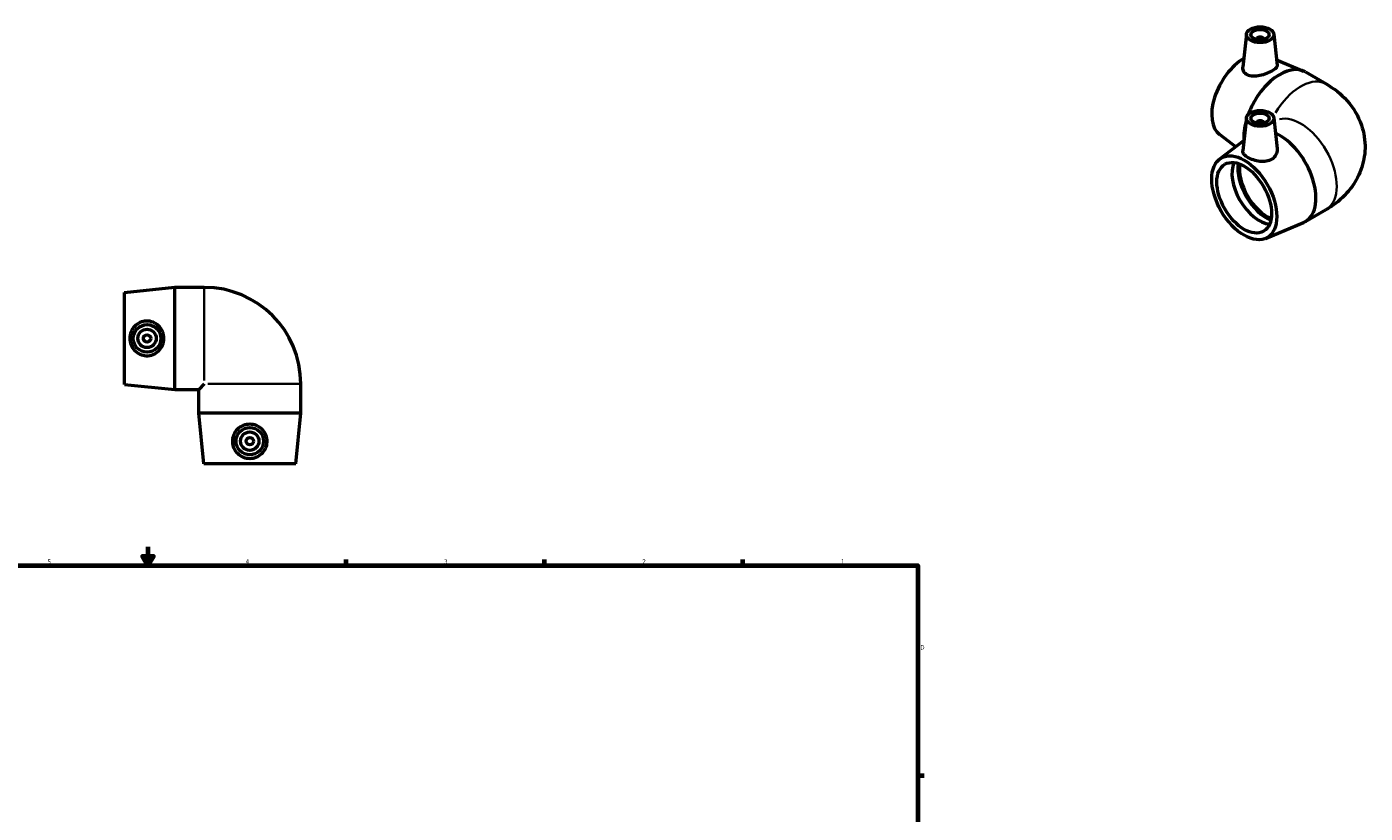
# Model space of a CAD drawing. Header units: inches. Extents: x -0.7 to 43.1, y -18.3 to 32.5.
# Tile 4 of 4: x 14.4 to 43.1, y 15.7 to 32.5. Entities that reach past the tile are written whole.
import ezdxf

# ---------------------------------------------------------------- set-up
doc = ezdxf.new("R2010")
doc.units = ezdxf.units.IN
doc.header["$MEASUREMENT"] = 0
for name, color, linetype, lineweight in [('Border (ANSI)', 7, 'Continuous', 70), ('Visible (ANSI)', 7, 'Continuous', 50), ('Visible Narrow (ANSI)', 7, 'Continuous', 35)]:
    doc.layers.add(name, color=color, linetype=linetype, lineweight=lineweight)
doc.styles.add('Note Text (ANSI)', font='tahoma.ttf')

# ---------------------------------------------------------------- blocks, each defined once
blk = doc.blocks.new('Borders Default Border')
at = {"layer": 'Border (ANSI)'}
for p, q in [((21.25, 21), (21.25, 21.134)), ((25.5, 21), (25.5, 21.134)), ((29.75, 21), (29.75, 21.134)), ((33.5, 16.5), (33.634, 16.5))]:
    blk.add_line(p, q, dxfattribs=at)
at = {"layer": 'Border (ANSI)', "flags": 128}
for points in [[(17, 21.4), (17, 21), (16.885, 21.2), (17.115, 21.2), (17, 21)], [(0.5, 1), (0.5, 21), (33.5, 21), (33.5, 1), (0.5, 1)]]:
    blk.add_lwpolyline(points, dxfattribs=at)
at = {"layer": 'Border (ANSI)', "color": 5, "true_color": 0x0000ff, "char_height": 0.0945, "attachment_point": 7, "style": 'Note Text (ANSI)'}
for s, insert in [('5', (14.847, 21.038)), ('4', (19.092, 21.04)), ('3', (23.346, 21.038)), ('2', (27.596, 21.04)), ('1', (31.854, 21.04)), ('D', (33.553, 19.203))]:
    blk.add_mtext(s, dxfattribs=dict(at, insert=insert))

msp = doc.modelspace()

# ---------------------------------------------------------------- linework, layer by layer
at = {"layer": 'Visible (ANSI)'}
for p, q in [((40.541, 32.389), (40.465, 31.685)), ((40.757, 32.282), (40.757, 32.274)), ((40.914, 32.282), (40.914, 32.274)), ((41.13, 32.389), (41.202, 31.723)), ((41.189, 31.842), (41.763, 31.6)), ((41.804, 31.58), (42.25, 31.323)), ((40.541, 30.595), (40.465, 29.887)), ((40.757, 30.488), (40.757, 30.481)), ((40.914, 30.488), (40.914, 30.481)), ((41.13, 30.595), (41.201, 29.939)), ((41.138, 30.519), (41.157, 30.529)), ((39.968, 30.239), (40.315, 29.977)), ((39.968, 29.716), (40.488, 30.108)), ((41.804, 28.375), (42.25, 28.632)), ((40.949, 28.012), (41.763, 28.355)), ((16.497, 26.855), (17.577, 26.965)), ((17.577, 24.775), (17.577, 26.965)), ((17.577, 26.965), (18.207, 26.965)), ((16.497, 24.884), (16.497, 26.855)), ((16.497, 24.884), (17.577, 24.775)), ((17.577, 24.775), (18.087, 24.775)), ((18.207, 24.895), (18.087, 24.775)), ((18.087, 24.265), (18.087, 24.775)), ((20.277, 24.265), (20.277, 24.895)), ((20.277, 24.265), (18.087, 24.265)), ((18.196, 23.185), (18.087, 24.265)), ((20.167, 23.185), (20.277, 24.265)), ((20.167, 23.185), (18.196, 23.185))]:
    msp.add_line(p, q, dxfattribs=at)
for centre, radius in [((16.98, 25.87), 0.295), ((16.98, 25.87), 0.197), ((16.98, 25.87), 0.0787), ((19.182, 23.668), 0.295), ((19.182, 23.668), 0.197), ((19.182, 23.668), 0.0787)]:
    msp.add_circle(centre, radius, dxfattribs=at)
msp.add_arc((18.207, 24.895), 2.069, 0, 90, dxfattribs=at)
for centre, major_axis, ratio in [((40.835, 32.378), (-0.295, 0), 0.575862), ((40.835, 32.378), (0.197, 0), 0.575862), ((40.835, 30.585), (0.295, 0), 0.575862), ((40.835, 30.585), (-0.197, 0), 0.575862), ((40.494, 28.884), (-0.492, 0.854), 0.578093), ((40.494, 28.884), (-0.414, 0.718), 0.578093)]:
    msp.add_ellipse(centre, major_axis=major_axis, ratio=ratio, dxfattribs=at)
for centre, major_axis, ratio, start_param, end_param in [((40.835, 32.282), (-0.0787, 0), 0.575862, 2.972903, 6.451874), ((40.494, 31.07), (-0.492, -0.854), 0.578093, 3.938061, 6.211253), ((41.258, 30.631), (0.546, 0.949), 0.578093, 0, 1.855127), ((41.258, 30.631), (-0.546, -0.949), 0.578093, 5.13152, 5.585608), ((40.835, 30.488), (-0.0787, 0), 0.575862, 2.972903, 6.451874), ((41.258, 29.324), (0.546, -0.949), 0.578093, 6.211253, 8.760415), ((40.817, 29.07), (-0.414, 0.718), 0.578093, 0.398811, 2.742781), ((40.978, 29.163), (-0.438, 0.76), 0.578093, 0.642395, 2.499198), ((40.978, 29.163), (-0.414, 0.718), 0.578093, 0.621782, 2.51981)]:
    msp.add_ellipse(centre, major_axis=major_axis, ratio=ratio, start_param=start_param, end_param=end_param, dxfattribs=at)
for points, knots in [([(40.561, 31.517), (40.53, 31.533), (40.504, 31.556), (40.471, 31.611), (40.463, 31.643), (40.465, 31.677), (40.465, 31.681), (40.465, 31.685)], [0, 0, 0, 0, 0.3444457, 0.3444457, 0.6888914, 0.6888914, 0.7314469, 0.7314469, 0.7314469, 0.7314469]), ([(41.201, 31.723), (41.202, 31.721), (41.202, 31.72), (41.202, 31.701), (41.193, 31.682), (41.154, 31.642), (41.126, 31.622), (41.058, 31.583), (41.015, 31.562), (40.923, 31.527), (40.874, 31.512), (40.78, 31.492), (40.729, 31.487), (40.637, 31.49), (40.594, 31.5), (40.561, 31.517)], [3.476676, 3.476676, 3.476676, 3.476676, 3.51422, 3.51422, 3.878261, 3.878261, 4.242303, 4.242303, 4.606345, 4.606345, 4.970387, 4.970387, 5.343646, 5.343646, 5.716905, 5.716905, 5.716905, 5.716905]), ([(42.25, 31.323), (42.408, 31.232), (42.563, 31.115), (42.826, 30.819), (42.936, 30.646), (43.059, 30.286), (43.088, 30.114), (43.08, 29.784), (43.048, 29.627), (42.94, 29.331), (42.861, 29.196), (42.662, 28.938), (42.537, 28.826), (42.357, 28.697), (42.304, 28.663), (42.25, 28.632)], [4.712389, 4.712389, 4.712389, 4.712389, 5.026548, 5.026548, 5.303099, 5.303099, 5.511701, 5.511701, 5.705457, 5.705457, 5.916094, 5.916094, 6.17614, 6.17614, 6.283185, 6.283185, 6.283185, 6.283185]), ([(41.086, 29.71), (41.053, 29.689), (41.012, 29.674), (40.922, 29.658), (40.874, 29.658), (40.784, 29.668), (40.736, 29.679), (40.647, 29.709), (40.607, 29.727), (40.542, 29.764), (40.514, 29.785), (40.476, 29.829), (40.466, 29.852), (40.464, 29.878), (40.464, 29.883), (40.465, 29.887)], [0, 0, 0, 0, 0.344446, 0.344446, 0.688891, 0.688891, 1.036371, 1.036371, 1.383851, 1.383851, 1.731331, 1.731331, 2.07881, 2.07881, 2.151994, 2.151994, 2.151994, 2.151994]), ([(41.2, 29.939), (41.201, 29.931), (41.202, 29.923), (41.202, 29.878), (41.192, 29.838), (41.152, 29.765), (41.122, 29.733), (41.086, 29.71)], [4.8908769, 4.8908769, 4.8908769, 4.8908769, 4.9703867, 4.9703867, 5.3436458, 5.3436458, 5.7169048, 5.7169048, 5.7169048, 5.7169048]), ([(16.963, 25.498), (16.918, 25.5), (16.871, 25.511), (16.783, 25.55), (16.744, 25.579), (16.682, 25.645), (16.655, 25.686), (16.62, 25.776), (16.611, 25.824), (16.611, 25.915), (16.62, 25.964), (16.655, 26.054), (16.682, 26.095), (16.744, 26.16), (16.783, 26.189), (16.871, 26.229), (16.918, 26.24), (17.012, 26.243), (17.063, 26.235), (17.157, 26.197), (17.2, 26.168), (17.266, 26.102), (17.294, 26.06), (17.333, 25.968), (17.342, 25.918), (17.342, 25.822), (17.333, 25.771), (17.294, 25.679), (17.266, 25.638), (17.2, 25.571), (17.157, 25.543), (17.063, 25.505), (17.012, 25.496), (16.963, 25.498)], [0, 0, 0, 0, 0.344446, 0.344446, 0.688891, 0.688891, 1.036371, 1.036371, 1.383851, 1.383851, 1.731331, 1.731331, 2.07881, 2.07881, 2.423256, 2.423256, 2.767702, 2.767702, 3.140961, 3.140961, 3.51422, 3.51422, 3.878261, 3.878261, 4.242303, 4.242303, 4.606345, 4.606345, 4.970387, 4.970387, 5.343646, 5.343646, 5.716905, 5.716905, 5.716905, 5.716905]), ([(19.553, 23.651), (19.552, 23.606), (19.541, 23.558), (19.501, 23.471), (19.472, 23.432), (19.407, 23.37), (19.366, 23.343), (19.276, 23.308), (19.227, 23.299), (19.136, 23.299), (19.088, 23.308), (18.998, 23.343), (18.957, 23.37), (18.891, 23.432), (18.862, 23.471), (18.823, 23.558), (18.812, 23.606), (18.808, 23.7), (18.817, 23.751), (18.855, 23.845), (18.883, 23.888), (18.95, 23.954), (18.991, 23.982), (19.084, 24.021), (19.134, 24.03), (19.23, 24.03), (19.28, 24.021), (19.372, 23.982), (19.414, 23.954), (19.48, 23.888), (19.509, 23.845), (19.547, 23.751), (19.555, 23.7), (19.553, 23.651)], [0, 0, 0, 0, 0.344446, 0.344446, 0.688891, 0.688891, 1.036371, 1.036371, 1.383851, 1.383851, 1.731331, 1.731331, 2.07881, 2.07881, 2.423256, 2.423256, 2.767702, 2.767702, 3.140961, 3.140961, 3.51422, 3.51422, 3.878261, 3.878261, 4.242303, 4.242303, 4.606345, 4.606345, 4.970387, 4.970387, 5.343646, 5.343646, 5.716905, 5.716905, 5.716905, 5.716905])]:
    msp.add_open_spline(points, degree=3, knots=knots, dxfattribs=at)
at = {"layer": 'Visible Narrow (ANSI)'}
for p, q in [((18.207, 24.97), (18.207, 26.955)), ((20.267, 24.895), (18.282, 24.895))]:
    msp.add_line(p, q, dxfattribs=at)
for centre, major_axis, start_param, end_param in [((41.703, 30.374), (0.546, 0.949), 0.081753, 1.553301), ((41.703, 29.581), (-0.546, 0.949), 3.298672, 6.126106)]:
    msp.add_ellipse(centre, major_axis=major_axis, ratio=0.578093, start_param=start_param, end_param=end_param, dxfattribs=at)

# ---------------------------------------------------------------- block references
msp.add_blockref('Borders Default Border', (0, 0))

doc.saveas('drawing.dxf')
